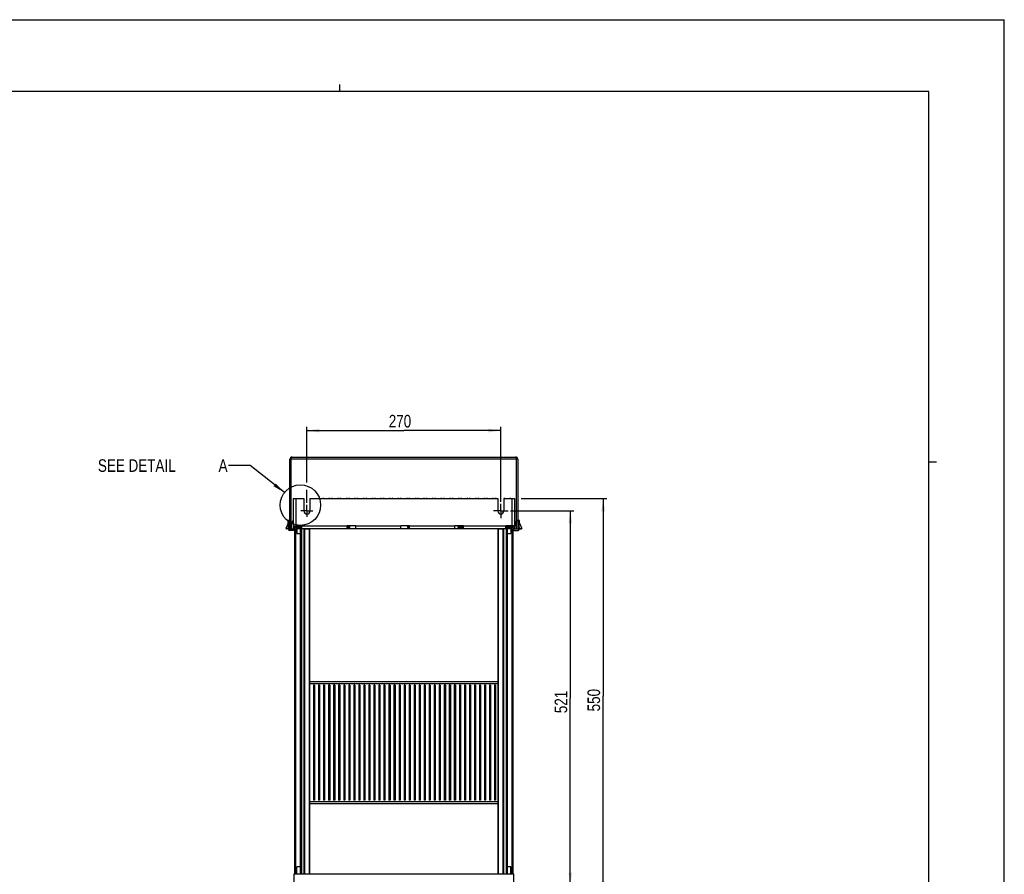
# Model space of a CAD drawing. Extents: x 0 to 594, y 0 to 420.
# Tile 105 of 105: x 320 to 594, y 182 to 420. Entities that reach past the tile are written whole.
import ezdxf

# ---------------------------------------------------------------- set-up
doc = ezdxf.new("R2010")
doc.units = 0
doc.header["$LTSCALE"] = 32.67
doc.linetypes.add('CENTER', pattern=[0.6, 0.375, -0.075, 0.075, -0.075])
doc.layers.get('0').update_dxf_attribs({"linetype": 'CONTINUOUS'})
for name, color, linetype in [('CHAMFERS', 7, 'CONTINUOUS'), ('DATUM_AXIS', 7, 'CONTINUOUS'), ('ROUNDS', 7, 'CONTINUOUS')]:
    doc.layers.add(name, color=color, linetype=linetype)
doc.styles.get("Standard").update_dxf_attribs({"font": 'txt', "width": 0.8})
doc.dimstyles.get("Standard").update_dxf_attribs({"dimtxt": 2.5, "dimasz": 2.5, "dimexe": 1.25, "dimexo": 0.625, "dimtad": 1, "dimcen": 2.5, "dimazin": 3, "dimtfac": 1, "dimtmove": 0, "dimatfit": 3})

# ---------------------------------------------------------------- blocks, each defined once
blk = doc.blocks.new('_FILLED')
at = {"color": 0, "linetype": 'BYBLOCK'}
blk.add_solid([(0, 0), (-1, 0.143), (-1, -0.143)], dxfattribs=at)
blk = doc.blocks.new('*D7')
at = {"color": 2, "linetype": 'CONTINUOUS'}
for p, q in [((459.53, 286.72), (483.33, 286.72)), ((482.33, 286.72), (482.33, 231.72)), ((482.33, 176.72), (482.33, 231.72)), ((457.96, 176.72), (483.33, 176.72))]:
    blk.add_line(p, q, dxfattribs=at)
at = {"color": 2, "linetype": 'CONTINUOUS', "xscale": 3.5, "yscale": 3.5, "zscale": 3.5}
for p, rotation in [((482.33, 286.72), 90), ((482.33, 176.72), 270)]:
    blk.add_blockref('_FILLED', p, dxfattribs=dict(at, rotation=rotation))
at = {"color": 5, "linetype": 'CONTINUOUS', "width": 0.8}
blk.add_text('550', height=3.5, rotation=90, dxfattribs=at).set_placement((481.46, 227.52))
blk = doc.blocks.new('*D8')
at = {"color": 2, "linetype": 'CONTINUOUS'}
for p, q in [((456.56, 283.32), (474.18, 283.32)), ((473.18, 283.32), (473.18, 231.22)), ((473.18, 179.12), (473.18, 231.22)), ((456.46, 179.12), (474.18, 179.12))]:
    blk.add_line(p, q, dxfattribs=at)
at = {"color": 2, "linetype": 'CONTINUOUS', "xscale": 3.5, "yscale": 3.5, "zscale": 3.5}
for p, rotation in [((473.18, 283.32), 90), ((473.18, 179.12), 270)]:
    blk.add_blockref('_FILLED', p, dxfattribs=dict(at, rotation=rotation))
at = {"color": 5, "linetype": 'CONTINUOUS', "width": 0.8}
blk.add_text('521', height=3.5, rotation=90, dxfattribs=at).set_placement((472.31, 227.02))
blk = doc.blocks.new('*D12')
at = {"color": 2, "linetype": 'CONTINUOUS'}
for p, q in [((399.83, 291.26), (399.83, 306.67)), ((399.83, 305.67), (426.83, 305.67)), ((453.83, 305.67), (426.83, 305.67)), ((453.83, 285.82), (453.83, 306.67)), ((399.83, 285.53), (399.83, 289.17))]:
    blk.add_line(p, q, dxfattribs=at)
at = {"color": 2, "linetype": 'CONTINUOUS', "xscale": 3.5, "yscale": 3.5, "zscale": 3.5, "rotation": 180}
blk.add_blockref('_FILLED', (399.83, 305.67), dxfattribs=at)
at = {"color": 2, "linetype": 'CONTINUOUS', "xscale": 3.5, "yscale": 3.5, "zscale": 3.5}
blk.add_blockref('_FILLED', (453.83, 305.67), dxfattribs=at)
at = {"color": 5, "linetype": 'CONTINUOUS', "width": 0.8}
blk.add_text('270', height=3.5, dxfattribs=at).set_placement((422.63, 306.54))

msp = doc.modelspace()

# ---------------------------------------------------------------- linework, layer by layer
at = {"color": 7, "linetype": 'CONTINUOUS'}
for p, q in [((0, 420), (594, 420)), ((594, 0), (594, 420)), ((573, 400), (21, 400)), ((573, 20), (573, 400)), ((395.133, 278.303), (395.133, 297.703)), ((458.533, 297.703), (395.133, 297.703)), ((395.433, 278.303), (395.433, 297.703)), ((395.733, 298.303), (457.933, 298.303)), ((458.233, 278.303), (458.233, 297.703)), ((458.533, 297.703), (458.533, 278.303)), ((396.733, 286.723), (396.733, 279.123)), ((396.733, 286.723), (398.983, 286.723)), ((398.983, 286.723), (398.983, 283.323)), ((400.683, 286.723), (400.683, 283.323)), ((400.683, 286.723), (452.983, 286.723)), ((404.433, 286.723), (404.433, 286.903)), ((406.033, 286.903), (406.033, 286.723)), ((406.833, 286.723), (406.833, 286.903)), ((408.433, 286.903), (408.433, 286.723)), ((409.233, 286.723), (409.233, 286.903)), ((410.833, 286.903), (410.833, 286.723)), ((411.633, 286.723), (411.633, 286.903)), ((413.233, 286.903), (413.233, 286.723)), ((414.033, 286.723), (414.033, 286.903)), ((415.633, 286.903), (415.633, 286.723)), ((416.433, 286.723), (416.433, 286.903)), ((418.033, 286.903), (418.033, 286.723)), ((418.833, 286.723), (418.833, 286.903)), ((420.433, 286.903), (420.433, 286.723)), ((421.233, 286.723), (421.233, 286.903)), ((422.833, 286.903), (422.833, 286.723)), ((423.633, 286.723), (423.633, 286.903)), ((425.233, 286.903), (425.233, 286.723)), ((426.033, 286.723), (426.033, 286.903)), ((427.633, 286.903), (427.633, 286.723)), ((428.433, 286.723), (428.433, 286.903)), ((430.033, 286.903), (430.033, 286.723)), ((430.833, 286.723), (430.833, 286.903)), ((432.433, 286.903), (432.433, 286.723)), ((433.233, 286.723), (433.233, 286.903)), ((434.833, 286.903), (434.833, 286.723)), ((435.633, 286.723), (435.633, 286.903)), ((437.233, 286.903), (437.233, 286.723)), ((438.033, 286.723), (438.033, 286.903)), ((439.633, 286.903), (439.633, 286.723)), ((440.433, 286.723), (440.433, 286.903)), ((442.033, 286.903), (442.033, 286.723)), ((442.833, 286.723), (442.833, 286.903)), ((444.433, 286.903), (444.433, 286.723)), ((445.233, 286.723), (445.233, 286.903)), ((446.833, 286.903), (446.833, 286.723)), ((447.633, 286.723), (447.633, 286.903)), ((449.233, 286.903), (449.233, 286.723)), ((450.033, 286.723), (450.033, 286.903)), ((451.633, 286.903), (451.633, 286.723)), ((452.433, 286.723), (452.433, 286.903)), ((452.983, 286.723), (452.983, 283.323)), ((454.683, 286.723), (454.683, 283.323)), ((454.683, 286.723), (456.933, 286.723)), ((454.833, 286.723), (454.833, 286.903)), ((456.433, 286.903), (456.433, 286.723)), ((456.933, 286.723), (456.933, 279.123)), ((394.639, 279.882), (393.962, 278.43)), ((394.727, 278.188), (394.601, 280.603)), ((394.778, 280.603), (394.601, 280.603)), ((394.922, 280.21), (394.621, 280.21)), ((394.778, 280.603), (394.9, 280.37)), ((395.133, 280.169), (394.86, 280.561)), ((395.087, 280.843), (394.917, 280.479)), ((394.918, 280.3), (394.922, 280.21)), ((394.922, 280.21), (395.022, 278.303)), ((395.122, 278.303), (395.018, 280.281)), ((395.025, 280.154), (395.133, 279.999)), ((395.046, 279.743), (395.133, 279.743)), ((395.522, 278.303), (395.598, 279.759)), ((395.678, 280.028), (396.033, 280.644)), ((457.989, 280.028), (457.633, 280.644)), ((458.145, 278.303), (458.069, 279.759)), ((458.807, 280.561), (458.533, 280.169)), ((458.533, 279.999), (458.642, 280.154)), ((458.533, 279.743), (458.621, 279.743)), ((458.649, 280.281), (458.545, 278.303)), ((458.58, 280.843), (458.75, 280.479)), ((458.645, 278.303), (458.745, 280.21)), ((458.745, 280.21), (458.749, 280.3)), ((459.046, 280.21), (458.745, 280.21)), ((458.767, 280.37), (458.889, 280.603)), ((459.066, 280.603), (458.889, 280.603)), ((458.94, 278.188), (459.066, 280.603)), ((459.028, 279.882), (459.705, 278.43)), ((393.984, 278.413), (393.962, 278.43)), ((393.984, 278.413), (394, 278.406)), ((394, 278.406), (394.02, 278.398)), ((394.02, 278.398), (394.041, 278.389)), ((394.041, 278.389), (394.065, 278.379)), ((394.065, 278.379), (394.09, 278.368)), ((394.09, 278.368), (394.118, 278.356)), ((394.118, 278.356), (394.137, 278.347)), ((394.137, 278.347), (394.157, 278.338)), ((394.157, 278.338), (394.178, 278.329)), ((394.178, 278.329), (394.2, 278.319)), ((394.721, 278.303), (394.233, 278.303)), ((394.566, 278.303), (394.355, 278.334)), ((394.566, 278.303), (394.706, 278.602)), ((395.022, 278.303), (396.222, 278.303)), ((396.118, 277.903), (395.027, 277.903)), ((395.133, 278.984), (395.086, 278.984)), ((396.043, 278.908), (396.022, 278.303)), ((396.033, 279.023), (396.063, 279.023)), ((396.063, 279.123), (396.063, 279.023)), ((396.063, 279.123), (398.433, 279.123)), ((396.222, 278.303), (396.23, 278.537)), ((396.425, 278.395), (396.422, 278.298)), ((396.422, 278.303), (396.457, 278.323)), ((396.443, 278.303), (396.422, 278.303)), ((396.51, 278.823), (396.51, 279.123)), ((396.733, 278.723), (398.433, 278.723)), ((396.733, 278.352), (396.733, 278.323)), ((398.433, 278.352), (396.733, 278.352)), ((456.933, 278.323), (396.733, 278.323)), ((397.044, 278.323), (397.044, 277.023)), ((397.044, 277.023), (397.993, 277.023)), ((397.133, 278.923), (397.133, 278.723)), ((397.993, 278.323), (397.993, 278.298)), ((398.393, 278.323), (398.393, 278.298)), ((398.433, 278.352), (398.433, 279.123)), ((411.033, 279.023), (398.433, 279.023)), ((398.993, 278.323), (398.993, 278.298)), ((400.673, 278.323), (400.673, 278.298)), ((411.033, 278.352), (411.033, 279.123)), ((413.433, 279.123), (411.033, 279.123)), ((411.033, 278.723), (411.833, 278.723)), ((413.433, 278.352), (411.033, 278.352)), ((411.833, 278.723), (411.833, 279.123)), ((413.433, 278.352), (413.433, 279.123)), ((426.033, 279.023), (413.433, 279.023)), ((426.033, 278.352), (426.033, 279.123)), ((428.433, 279.123), (426.033, 279.123)), ((428.433, 278.352), (426.033, 278.352)), ((427.833, 279.123), (427.833, 278.723)), ((427.833, 278.723), (428.433, 278.723)), ((428.433, 278.352), (428.433, 279.123)), ((441.033, 279.023), (428.433, 279.023)), ((441.033, 278.352), (441.033, 279.123)), ((443.433, 279.123), (441.033, 279.123)), ((443.433, 278.352), (441.033, 278.352)), ((441.833, 279.123), (441.833, 278.723)), ((441.833, 278.723), (443.433, 278.723)), ((443.433, 278.352), (443.433, 279.123)), ((455.233, 279.023), (443.433, 279.023)), ((452.993, 278.298), (452.993, 278.323)), ((454.673, 278.323), (454.673, 278.298)), ((455.233, 278.352), (455.233, 279.123)), ((457.604, 279.123), (455.233, 279.123)), ((456.933, 278.723), (455.233, 278.723)), ((456.933, 278.352), (455.233, 278.352)), ((455.273, 278.323), (455.273, 278.298)), ((455.673, 278.323), (455.673, 278.298)), ((455.673, 277.023), (456.623, 277.023)), ((456.533, 278.723), (456.533, 278.923)), ((456.623, 278.323), (456.623, 277.023)), ((456.933, 278.323), (456.933, 278.352)), ((457.157, 278.823), (457.157, 279.123)), ((457.21, 278.323), (457.245, 278.303)), ((457.245, 278.303), (457.223, 278.303)), ((457.245, 278.298), (457.242, 278.395)), ((457.437, 278.537), (457.445, 278.303)), ((457.445, 278.303), (458.645, 278.303)), ((457.549, 277.903), (458.64, 277.903)), ((457.604, 279.123), (457.604, 279.023)), ((457.604, 279.023), (457.633, 279.023)), ((457.645, 278.303), (457.624, 278.908)), ((458.581, 278.984), (458.533, 278.984)), ((459.101, 278.303), (458.946, 278.303)), ((459.157, 278.303), (458.951, 278.303)), ((458.961, 278.602), (459.101, 278.303)), ((459.312, 278.334), (459.101, 278.303)), ((459.101, 278.303), (459.433, 278.303)), ((459.433, 278.303), (459.456, 278.314)), ((459.456, 278.314), (459.478, 278.324)), ((459.478, 278.324), (459.499, 278.334)), ((459.499, 278.334), (459.52, 278.343)), ((459.52, 278.343), (459.54, 278.352)), ((459.54, 278.352), (459.568, 278.364)), ((459.568, 278.364), (459.594, 278.375)), ((459.594, 278.375), (459.618, 278.386)), ((459.618, 278.386), (459.64, 278.395)), ((459.64, 278.395), (459.66, 278.403)), ((459.66, 278.403), (459.678, 278.411)), ((459.678, 278.411), (459.683, 278.413)), ((459.705, 278.43), (459.683, 278.413)), ((401.683, 234.823), (401.683, 202.823)), ((401.983, 234.823), (401.683, 234.823)), ((401.983, 234.823), (401.983, 202.823)), ((403.083, 234.823), (403.083, 202.823)), ((403.383, 234.823), (403.083, 234.823)), ((403.383, 234.823), (403.383, 202.823)), ((404.483, 234.823), (404.483, 202.823)), ((404.783, 234.823), (404.483, 234.823)), ((404.783, 234.823), (404.783, 202.823)), ((405.883, 234.823), (405.883, 202.823)), ((406.183, 234.823), (405.883, 234.823)), ((406.183, 234.823), (406.183, 202.823)), ((407.283, 234.823), (407.283, 202.823)), ((407.583, 234.823), (407.283, 234.823)), ((407.583, 234.823), (407.583, 202.823)), ((408.683, 234.823), (408.683, 202.823)), ((408.983, 234.823), (408.683, 234.823)), ((408.983, 234.823), (408.983, 202.823)), ((410.083, 234.823), (410.083, 202.823)), ((410.383, 234.823), (410.083, 234.823)), ((410.383, 234.823), (410.383, 202.823)), ((411.483, 234.823), (411.483, 202.823)), ((411.783, 234.823), (411.483, 234.823)), ((411.783, 234.823), (411.783, 202.823)), ((412.883, 234.823), (412.883, 202.823)), ((413.183, 234.823), (412.883, 234.823)), ((413.183, 234.823), (413.183, 202.823)), ((414.283, 234.823), (414.283, 202.823)), ((414.583, 234.823), (414.283, 234.823)), ((414.583, 234.823), (414.583, 202.823)), ((415.683, 234.823), (415.683, 202.823)), ((415.983, 234.823), (415.683, 234.823)), ((415.983, 234.823), (415.983, 202.823)), ((417.083, 234.823), (417.083, 202.823)), ((417.383, 234.823), (417.083, 234.823)), ((417.383, 234.823), (417.383, 202.823)), ((418.483, 234.823), (418.483, 202.823)), ((418.783, 234.823), (418.483, 234.823)), ((418.783, 234.823), (418.783, 202.823)), ((419.883, 234.823), (419.883, 202.823)), ((420.183, 234.823), (419.883, 234.823)), ((420.183, 234.823), (420.183, 202.823)), ((421.283, 234.823), (421.283, 202.823)), ((421.583, 234.823), (421.283, 234.823)), ((421.583, 234.823), (421.583, 202.823)), ((422.683, 234.823), (422.683, 202.823)), ((422.983, 234.823), (422.683, 234.823)), ((422.983, 234.823), (422.983, 202.823)), ((424.083, 234.823), (424.083, 202.823)), ((424.383, 234.823), (424.083, 234.823)), ((424.383, 234.823), (424.383, 202.823)), ((425.483, 234.823), (425.483, 202.823)), ((425.783, 234.823), (425.483, 234.823)), ((425.783, 234.823), (425.783, 202.823)), ((426.883, 234.823), (426.883, 202.823)), ((427.183, 234.823), (426.883, 234.823)), ((427.183, 234.823), (427.183, 202.823)), ((428.283, 234.823), (428.283, 202.823)), ((428.583, 234.823), (428.283, 234.823)), ((428.583, 234.823), (428.583, 202.823)), ((429.683, 234.823), (429.683, 202.823)), ((429.983, 234.823), (429.683, 234.823)), ((429.983, 234.823), (429.983, 202.823)), ((431.083, 234.823), (431.083, 202.823)), ((431.383, 234.823), (431.083, 234.823)), ((431.383, 234.823), (431.383, 202.823)), ((432.483, 234.823), (432.483, 202.823)), ((432.783, 234.823), (432.483, 234.823)), ((432.783, 234.823), (432.783, 202.823)), ((433.883, 234.823), (433.883, 202.823)), ((434.183, 234.823), (433.883, 234.823)), ((434.183, 234.823), (434.183, 202.823)), ((435.283, 234.823), (435.283, 202.823)), ((435.583, 234.823), (435.283, 234.823)), ((435.583, 234.823), (435.583, 202.823)), ((436.683, 234.823), (436.683, 202.823)), ((436.983, 234.823), (436.683, 234.823)), ((436.983, 234.823), (436.983, 202.823)), ((438.083, 234.823), (438.083, 202.823)), ((438.383, 234.823), (438.083, 234.823)), ((438.383, 234.823), (438.383, 202.823)), ((439.483, 234.823), (439.483, 202.823)), ((439.783, 234.823), (439.483, 234.823)), ((439.783, 234.823), (439.783, 202.823)), ((440.883, 234.823), (440.883, 202.823)), ((441.183, 234.823), (440.883, 234.823)), ((441.183, 234.823), (441.183, 202.823)), ((442.283, 234.823), (442.283, 202.823)), ((442.583, 234.823), (442.283, 234.823)), ((442.583, 234.823), (442.583, 202.823)), ((443.683, 234.823), (443.683, 202.823)), ((443.983, 234.823), (443.683, 234.823)), ((443.983, 234.823), (443.983, 202.823)), ((445.383, 234.823), (445.083, 234.823)), ((445.083, 234.823), (445.083, 202.823)), ((445.383, 234.823), (445.383, 202.823)), ((446.783, 234.823), (446.483, 234.823)), ((446.483, 234.823), (446.483, 202.823)), ((446.783, 234.823), (446.783, 202.823)), ((448.183, 234.823), (447.883, 234.823)), ((447.883, 234.823), (447.883, 202.823)), ((448.183, 234.823), (448.183, 202.823)), ((449.583, 234.823), (449.283, 234.823)), ((449.283, 234.823), (449.283, 202.823)), ((449.583, 234.823), (449.583, 202.823)), ((450.983, 234.823), (450.683, 234.823)), ((450.683, 234.823), (450.683, 202.823)), ((450.983, 234.823), (450.983, 202.823)), ((452.383, 234.823), (452.083, 234.823)), ((452.083, 234.823), (452.083, 202.823)), ((452.383, 234.823), (452.383, 202.823)), ((401.983, 202.823), (401.683, 202.823)), ((403.383, 202.823), (403.083, 202.823)), ((404.783, 202.823), (404.483, 202.823)), ((406.183, 202.823), (405.883, 202.823)), ((407.583, 202.823), (407.283, 202.823)), ((408.983, 202.823), (408.683, 202.823)), ((410.383, 202.823), (410.083, 202.823)), ((411.783, 202.823), (411.483, 202.823)), ((413.183, 202.823), (412.883, 202.823)), ((414.583, 202.823), (414.283, 202.823)), ((415.983, 202.823), (415.683, 202.823)), ((417.383, 202.823), (417.083, 202.823)), ((418.783, 202.823), (418.483, 202.823)), ((420.183, 202.823), (419.883, 202.823)), ((421.583, 202.823), (421.283, 202.823)), ((422.983, 202.823), (422.683, 202.823)), ((424.383, 202.823), (424.083, 202.823)), ((425.783, 202.823), (425.483, 202.823)), ((427.183, 202.823), (426.883, 202.823)), ((428.583, 202.823), (428.283, 202.823)), ((429.983, 202.823), (429.683, 202.823)), ((431.383, 202.823), (431.083, 202.823)), ((432.783, 202.823), (432.483, 202.823)), ((434.183, 202.823), (433.883, 202.823)), ((435.583, 202.823), (435.283, 202.823)), ((436.983, 202.823), (436.683, 202.823)), ((438.383, 202.823), (438.083, 202.823)), ((439.783, 202.823), (439.483, 202.823)), ((441.183, 202.823), (440.883, 202.823)), ((442.583, 202.823), (442.283, 202.823)), ((443.983, 202.823), (443.683, 202.823)), ((445.383, 202.823), (445.083, 202.823)), ((446.783, 202.823), (446.483, 202.823)), ((448.183, 202.823), (447.883, 202.823)), ((449.583, 202.823), (449.283, 202.823)), ((450.983, 202.823), (450.683, 202.823)), ((452.383, 202.823), (452.083, 202.823)), ((397.993, 184.222), (397.033, 184.222)), ((397.033, 182.322), (397.033, 184.222)), ((456.633, 184.222), (455.673, 184.222)), ((456.633, 182.322), (456.633, 184.222)), ((396.333, 182.322), (397.993, 182.322)), ((396.533, 182.322), (396.533, 182.347)), ((398.393, 182.322), (398.993, 182.322)), ((400.673, 182.322), (452.993, 182.322)), ((454.673, 182.322), (455.273, 182.322)), ((455.673, 182.322), (457.333, 182.322)), ((457.133, 182.322), (457.133, 182.347))]:
    msp.add_line(p, q, dxfattribs=at)
at = {"color": 2, "linetype": 'CONTINUOUS'}
for p, q in [((409, 400), (409, 402)), ((573, 297), (575.1, 297)), ((384.055, 295.92), (378.055, 295.92)), ((393.592, 288.412), (384.055, 295.92))]:
    msp.add_line(p, q, dxfattribs=at)
at = {"color": 7, "linetype": 'CONTINUOUS'}
for points in [[(395.433, 297.703), (395.493, 297.889), (395.553, 298.056), (395.613, 298.189), (395.673, 298.274), (395.733, 298.303)], [(457.933, 298.303), (457.993, 298.274), (458.053, 298.189), (458.113, 298.056), (458.173, 297.889), (458.233, 297.703)], [(394.982, 280.385), (394.974, 280.391), (394.961, 280.392), (394.944, 280.389), (394.923, 280.381), (394.9, 280.37)], [(394.9, 280.37), (394.91, 280.348), (394.916, 280.324), (394.918, 280.3)], [(395.018, 280.281), (395.013, 280.288), (394.999, 280.294), (394.977, 280.298), (394.949, 280.3), (394.918, 280.3)], [(395.022, 280.214), (395.017, 280.214), (395.003, 280.214), (394.982, 280.213), (394.954, 280.212), (394.922, 280.21)], [(395.087, 280.843), (395.089, 280.843), (395.089, 280.83), (395.088, 280.801), (395.085, 280.753), (395.079, 280.687), (395.07, 280.601), (395.06, 280.498), (395.046, 280.376), (395.039, 280.305)], [(458.628, 280.305), (458.621, 280.376), (458.607, 280.497), (458.597, 280.601), (458.588, 280.686), (458.582, 280.753), (458.579, 280.801), (458.578, 280.83), (458.578, 280.843), (458.58, 280.843)], [(458.745, 280.21), (458.714, 280.212), (458.687, 280.213), (458.665, 280.214), (458.65, 280.214), (458.645, 280.214)], [(458.649, 280.281), (458.654, 280.288), (458.668, 280.294), (458.689, 280.298), (458.717, 280.3), (458.749, 280.3)], [(458.685, 280.385), (458.693, 280.391), (458.706, 280.392), (458.724, 280.389), (458.744, 280.381), (458.767, 280.37)], [(458.749, 280.3), (458.751, 280.324), (458.757, 280.348), (458.767, 280.37)], [(394.355, 278.334), (394.305, 278.343), (394.113, 278.378), (393.997, 278.408), (393.984, 278.413)], [(394.2, 278.319), (394.222, 278.308), (394.233, 278.303)], [(459.683, 278.413), (459.67, 278.408), (459.554, 278.378), (459.362, 278.343), (459.312, 278.334)]]:
    msp.add_lwpolyline(points, dxfattribs=at)
at = {"color": 2, "linetype": 'CONTINUOUS'}
msp.add_circle((398.02, 284.926), 5.636, dxfattribs=at)
at = {"color": 7, "linetype": 'CONTINUOUS'}
for centre, radius, start, end in [((395.733, 297.703), 0.6, 90, 180), ((395.733, 297.703), 0.3, 147.89554, 180), ((457.933, 297.703), 0.6, 0, 90), ((457.933, 297.703), 0.3, 0, 32.10445), ((399.833, 283.323), 0.85, 180, 360), ((453.833, 283.323), 0.85, 180, 360), ((394.778, 280.503), 0.1, 35, 90), ((394.819, 280.271), 0.2, 3, 34.99984), ((394.633, 281.054), 0.5, 334.99996, 359.74346), ((396.197, 279.728), 0.6, 150, 177), ((457.47, 279.728), 0.6, 3, 30), ((459.033, 281.054), 0.5, 180.25434, 205.00004), ((458.848, 280.271), 0.2, 145.00016, 177), ((458.889, 280.503), 0.1, 90, 145), ((395.027, 278.203), 0.3, 183, 270), ((396.733, 279.023), 0.671, 180, 270), ((396.118, 278.203), 0.3, 270.0025, 321.75976), ((396.733, 279.023), 0.3, 221.81031, 270), ((396.833, 278.923), 0.2, 180, 270), ((456.833, 278.923), 0.2, 270, 360), ((456.933, 279.023), 0.671, 270, 360), ((456.933, 279.023), 0.3, 270, 318.18969), ((457.549, 278.203), 0.3, 218.24024, 269.9975), ((458.64, 278.203), 0.3, 270, 357)]:
    msp.add_arc(centre, radius, start, end, dxfattribs=at)
at = {"color": 2, "linetype": 'CONTINUOUS'}
msp.add_solid([(390.533, 290.184), (393.592, 288.412), (391.151, 290.97)], dxfattribs=at)
at = {"layer": 'CHAMFERS', "color": 7, "linetype": 'CONTINUOUS'}
for p, q in [((396.443, 278.316), (396.443, 278.298)), ((398.093, 278.298), (398.393, 278.298)), ((398.193, 182.322), (398.193, 278.298)), ((398.393, 182.322), (398.393, 278.298)), ((398.993, 278.298), (398.993, 182.322)), ((398.993, 278.298), (400.573, 278.298)), ((399.193, 278.298), (399.193, 182.322)), ((453.093, 278.298), (454.673, 278.298)), ((454.473, 182.322), (454.473, 278.298)), ((454.673, 182.322), (454.673, 278.298)), ((455.273, 278.298), (455.273, 182.322)), ((455.273, 278.298), (455.573, 278.298)), ((455.473, 278.298), (455.473, 182.322)), ((457.223, 278.298), (457.223, 278.316)), ((396.443, 182.347), (396.443, 182.322)), ((398.093, 182.322), (398.393, 182.322)), ((398.993, 182.322), (400.573, 182.322)), ((453.093, 182.322), (454.673, 182.322)), ((455.273, 182.322), (455.573, 182.322)), ((457.223, 182.322), (457.223, 182.347))]:
    msp.add_line(p, q, dxfattribs=at)
at = {"layer": 'DATUM_AXIS', "color": 7, "linetype": 'CENTER'}
for p, q in [((453.833, 283.323), (453.833, 285.323)), ((399.833, 283.323), (398.134, 283.323)), ((399.833, 283.323), (399.833, 285.023)), ((399.833, 283.323), (399.833, 281.624)), ((399.833, 283.323), (401.533, 283.323)), ((453.833, 283.323), (451.833, 283.323)), ((453.833, 283.323), (453.833, 281.323)), ((453.833, 283.323), (455.834, 283.323))]:
    msp.add_line(p, q, dxfattribs=at)
at = {"layer": 'DATUM_AXIS', "color": 7, "linetype": 'CONTINUOUS'}
for p, q in [((396.435, 278.39), (396.433, 278.323)), ((396.533, 278.323), (396.433, 278.323)), ((396.51, 278.923), (398.433, 278.923)), ((396.633, 278.923), (396.633, 279.123)), ((397.133, 279.123), (397.133, 278.923)), ((411.033, 278.923), (411.833, 278.923)), ((427.833, 278.923), (428.433, 278.923)), ((441.833, 278.923), (443.433, 278.923)), ((455.233, 278.923), (457.157, 278.923)), ((456.533, 278.923), (456.533, 279.123)), ((457.033, 279.123), (457.033, 278.923)), ((457.133, 278.323), (457.233, 278.323)), ((457.233, 278.323), (457.232, 278.39))]:
    msp.add_line(p, q, dxfattribs=at)
for points in [[(396.51, 278.86), (396.556, 278.817), (396.665, 278.749), (396.784, 278.723)], [(456.883, 278.723), (457.002, 278.749), (457.111, 278.817), (457.157, 278.86)]]:
    msp.add_lwpolyline(points, dxfattribs=at)
msp.add_arc((396.833, 278.923), 0.2, 180, 270, dxfattribs=at)
at = {"layer": 'ROUNDS', "color": 7, "linetype": 'CONTINUOUS'}
for p, q in [((396.033, 286.723), (396.033, 279.023)), ((396.033, 286.723), (396.733, 286.723)), ((456.933, 286.723), (457.633, 286.723)), ((457.633, 286.723), (457.633, 279.023)), ((396.353, 278.298), (396.353, 182.347)), ((396.353, 278.298), (396.733, 278.298)), ((396.453, 278.298), (396.453, 182.347)), ((396.533, 278.352), (396.533, 278.298)), ((396.633, 182.347), (396.633, 278.298)), ((396.733, 182.347), (396.733, 278.323)), ((400.673, 278.323), (396.733, 278.323)), ((397.993, 278.298), (397.993, 182.322)), ((397.993, 278.298), (398.093, 278.298)), ((398.093, 278.298), (398.093, 182.322)), ((400.573, 182.322), (400.573, 278.298)), ((400.573, 278.298), (400.673, 278.298)), ((400.673, 182.322), (400.673, 278.298)), ((456.933, 278.323), (452.993, 278.323)), ((452.993, 278.298), (452.993, 182.322)), ((452.993, 278.298), (453.093, 278.298)), ((453.093, 278.298), (453.093, 182.322)), ((455.573, 182.322), (455.573, 278.298)), ((455.573, 278.298), (455.673, 278.298)), ((455.673, 182.322), (455.673, 278.298)), ((456.933, 278.323), (456.933, 182.347)), ((456.933, 278.298), (457.313, 278.298)), ((457.033, 278.298), (457.033, 182.347)), ((457.133, 278.298), (457.133, 278.352)), ((457.213, 182.347), (457.213, 278.298)), ((457.313, 182.347), (457.313, 278.298)), ((400.673, 235.823), (452.993, 235.823)), ((400.673, 235.323), (452.993, 235.323)), ((452.993, 202.323), (400.673, 202.323)), ((452.993, 201.823), (400.673, 201.823)), ((396.333, 182.322), (398.093, 182.322)), ((396.333, 177.724), (396.333, 182.322)), ((396.733, 182.347), (396.353, 182.347)), ((398.393, 182.322), (398.993, 182.322)), ((400.673, 182.322), (400.573, 182.322)), ((453.093, 182.322), (452.993, 182.322)), ((454.673, 182.322), (455.273, 182.322)), ((455.573, 182.322), (457.333, 182.322)), ((457.313, 182.347), (456.933, 182.347)), ((457.333, 182.322), (457.333, 177.724))]:
    msp.add_line(p, q, dxfattribs=at)
for centre, start, end in [((396.733, 279.023), 180, 270), ((456.933, 279.023), 270, 360)]:
    msp.add_arc(centre, 0.7, start, end, dxfattribs=at)

# ---------------------------------------------------------------- texts
at = {"color": 5, "linetype": 'CONTINUOUS', "width": 0.8}
for s, p in [('SEE DETAIL  ', (341.655, 294.17)), ('A', (375.255, 294.17))]:
    msp.add_text(s, height=3.5, dxfattribs=at).set_placement(p)

# ---------------------------------------------------------------- dimensions: what is measured, and where the dimension line sits
at = {"color": 2, "linetype": 'CONTINUOUS'}
dim = msp.add_linear_dim(base=(453.833, 305.669), p1=(399.833, 285.53), p2=(453.833, 285.824), dimstyle='Standard', dxfattribs=at)
dim.commit()
dim.dimension.update_dxf_attribs({"geometry": '*D12', "text_midpoint": (426.833, 308.294), "dimtype": 128})
for base, p1, p2, picture, middle in [((482.333, 176.724), (459.53, 286.723), (457.956, 176.724), '*D7', (479.708, 231.724)), ((473.182, 179.124), (456.561, 283.323), (456.459, 179.124), '*D8', (470.557, 231.224))]:
    dim = msp.add_linear_dim(base=base, p1=p1, p2=p2, angle=270, dimstyle='Standard', dxfattribs=at)
    dim.commit()
    dim.dimension.update_dxf_attribs({"geometry": picture, "text_midpoint": middle, "dimtype": 128})

doc.saveas('drawing.dxf')
